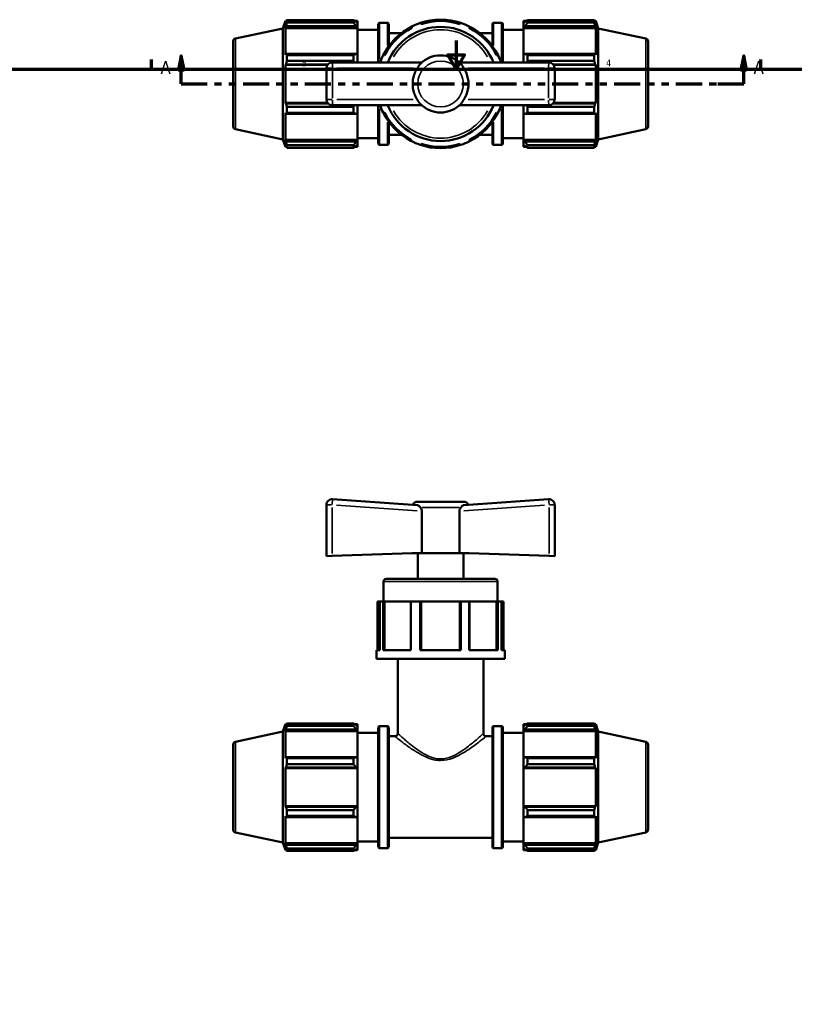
# Model space of a CAD drawing. Header units: inches. Extents: x 0.1 to 37.4, y -5.7 to 26.7.
# Tile 4 of 6: x 10.9 to 21.7, y 8 to 21.7. Entities that reach past the tile are written whole.
import ezdxf

# ---------------------------------------------------------------- set-up
doc = ezdxf.new("R2010")
doc.units = ezdxf.units.IN
doc.header["$MEASUREMENT"] = 0
doc.linetypes.add('DOUBLE_DASH_CHAIN', pattern=[1.2403, 0.6614, -0.0827, 0.1654, -0.0827, 0.1654, -0.0827])
for name, color, linetype, lineweight in [('Border (ANSI)', 7, 'Continuous', 70), ('Section Line (ANSI)', 7, 'DOUBLE_DASH_CHAIN', 70), ('Visible (ANSI)', 7, 'Continuous', 50), ('Visible Narrow (ANSI)', 7, 'Continuous', 35)]:
    doc.layers.add(name, color=color, linetype=linetype, lineweight=lineweight)
doc.styles.add('Label Text (ANSI)', font='tahoma.ttf')
doc.styles.add('Note Text (ANSI)', font='tahoma.ttf')

# ---------------------------------------------------------------- blocks, each defined once
blk = doc.blocks.new('Borders Default Border')
at = {"layer": 'Border (ANSI)'}
for p, q in [((12.75, 21), (12.75, 21.134)), ((21.25, 21), (21.25, 21.134))]:
    blk.add_line(p, q, dxfattribs=at)
at = {"layer": 'Border (ANSI)', "flags": 128}
for points in [[(17, 21.4), (17, 21), (16.885, 21.2), (17.115, 21.2), (17, 21)], [(0.5, 1), (0.5, 21), (33.5, 21), (33.5, 1), (0.5, 1)]]:
    blk.add_lwpolyline(points, dxfattribs=at)
at = {"layer": 'Border (ANSI)', "color": 5, "true_color": 0x0000ff, "char_height": 0.0945, "attachment_point": 7, "style": 'Note Text (ANSI)'}
for s, insert in [('5', (14.847, 21.038)), ('4', (19.092, 21.04))]:
    blk.add_mtext(s, dxfattribs=dict(at, insert=insert))
blk = doc.blocks.new('2dTransSection0')
at = {"layer": 'Section Line (ANSI)', "linetype": 'Continuous'}
for p, q in [((13.163, 21.188), (13.123, 20.991)), ((13.163, 20.991), (13.163, 21.188)), ((13.202, 20.991), (13.163, 21.188)), ((21.012, 21.188), (20.973, 20.991)), ((21.012, 20.991), (21.012, 21.188)), ((21.051, 20.991), (21.012, 21.188)), ((13.123, 20.991), (13.202, 20.991)), ((13.163, 20.794), (13.163, 20.991)), ((20.973, 20.991), (21.051, 20.991)), ((21.012, 20.794), (21.012, 20.991)), ((13.163, 20.794), (13.524, 20.794)), ((20.65, 20.794), (21.012, 20.794))]:
    blk.add_line(p, q, dxfattribs=at)
at = {"layer": 'Section Line (ANSI)', "linetype": 'DOUBLE_DASH_CHAIN', "ltscale": 0.548811}
blk.add_line((13.163, 20.794), (21.012, 20.794), dxfattribs=at)
at = {"layer": 'Section Line (ANSI)', "linetype": 'Continuous', "flags": 128}
for points in [[(13.202, 20.991), (13.163, 21.188), (13.123, 20.991), (13.202, 20.991)], [(21.051, 20.991), (21.012, 21.188), (20.973, 20.991), (21.051, 20.991)]]:
    blk.add_lwpolyline(points, dxfattribs=at)
at = {"layer": 'Section Line (ANSI)'}
for points in [[(13.202, 20.991), (13.163, 21.188), (13.123, 20.991), (13.202, 20.991)], [(21.051, 20.991), (21.012, 21.188), (20.973, 20.991), (21.051, 20.991)]]:
    blk.add_solid(points, dxfattribs=at)
at = {"layer": 'Section Line (ANSI)', "char_height": 0.18, "attachment_point": 7, "style": 'Label Text (ANSI)'}
for insert in [(12.873, 20.932), (21.149, 20.932)]:
    blk.add_mtext('A', dxfattribs=dict(at, insert=insert))

msp = doc.modelspace()

# ---------------------------------------------------------------- linework, layer by layer
at = {"layer": 'Visible (ANSI)'}
for p, q in [((13.92, 21.427), (14.582, 21.568)), ((14.582, 21.568), (14.616, 21.673)), ((14.582, 20.021), (14.582, 21.568)), ((14.616, 21.673), (14.616, 21.633)), ((14.616, 21.673), (14.632, 21.673)), ((14.625, 21.66), (14.616, 21.633)), ((14.616, 21.574), (14.625, 21.599)), ((15.624, 21.574), (14.616, 21.574)), ((14.616, 21.574), (14.616, 21.2)), ((14.625, 21.599), (15.605, 21.599)), ((14.637, 21.649), (14.637, 21.684)), ((14.637, 21.684), (15.567, 21.684)), ((15.567, 21.649), (14.637, 21.649)), ((15.567, 21.649), (15.567, 21.684)), ((15.584, 21.673), (15.624, 21.673)), ((15.624, 21.642), (15.605, 21.66)), ((15.605, 21.599), (15.624, 21.582)), ((15.624, 21.642), (15.624, 21.673)), ((15.624, 21.642), (15.624, 21.582)), ((15.624, 21.582), (15.624, 21.574)), ((15.624, 21.205), (15.624, 21.574)), ((15.913, 21.093), (15.913, 21.628)), ((15.93, 21.645), (16.041, 21.645)), ((16.058, 21.628), (16.058, 21.322)), ((16.379, 21.577), (16.382, 21.596)), ((16.379, 21.577), (16.381, 21.575)), ((16.498, 21.644), (16.513, 21.633)), ((16.513, 21.63), (16.513, 21.633)), ((17.051, 21.633), (17.066, 21.644)), ((17.051, 21.633), (17.051, 21.63)), ((17.182, 21.596), (17.185, 21.577)), ((17.183, 21.575), (17.185, 21.577)), ((17.506, 21.322), (17.506, 21.628)), ((17.522, 21.645), (17.634, 21.645)), ((17.65, 21.628), (17.65, 21.093)), ((17.94, 21.673), (17.94, 21.642)), ((17.94, 21.673), (17.98, 21.673)), ((17.959, 21.66), (17.94, 21.642)), ((17.94, 21.582), (17.94, 21.642)), ((17.94, 21.582), (17.959, 21.599)), ((17.94, 21.574), (17.94, 21.582)), ((17.94, 21.574), (17.94, 21.205)), ((17.94, 21.574), (18.948, 21.574)), ((17.959, 21.599), (18.939, 21.599)), ((17.997, 21.684), (17.997, 21.649)), ((17.997, 21.684), (18.926, 21.684)), ((18.926, 21.649), (17.997, 21.649)), ((18.926, 21.649), (18.926, 21.684)), ((18.932, 21.673), (18.948, 21.673)), ((18.948, 21.633), (18.939, 21.66)), ((18.939, 21.599), (18.948, 21.574)), ((18.948, 21.633), (18.948, 21.673)), ((18.982, 21.568), (18.948, 21.673)), ((18.948, 21.2), (18.948, 21.574)), ((18.982, 20.021), (18.982, 21.568)), ((19.644, 21.427), (18.982, 21.568)), ((15.624, 21.55), (15.913, 21.55)), ((16.058, 21.503), (16.235, 21.503)), ((17.329, 21.503), (17.506, 21.503)), ((17.65, 21.55), (17.94, 21.55)), ((13.887, 21.387), (13.887, 20.202)), ((19.677, 21.387), (19.677, 20.202)), ((14.625, 21.213), (14.616, 21.2)), ((15.605, 21.213), (14.625, 21.213)), ((14.637, 21.114), (14.637, 21.197)), ((14.637, 21.197), (15.567, 21.197)), ((15.567, 21.114), (15.567, 21.197)), ((15.624, 21.205), (15.605, 21.213)), ((15.624, 21.205), (15.624, 21.093)), ((15.981, 21.194), (15.999, 21.197)), ((16.001, 21.195), (15.999, 21.197)), ((17.565, 21.197), (17.563, 21.195)), ((17.565, 21.197), (17.583, 21.194)), ((17.959, 21.213), (17.94, 21.205)), ((17.94, 21.093), (17.94, 21.205)), ((18.939, 21.213), (17.959, 21.213)), ((17.997, 21.197), (17.997, 21.114)), ((17.997, 21.197), (18.926, 21.197)), ((18.926, 21.114), (18.926, 21.197)), ((18.948, 21.2), (18.939, 21.213)), ((14.616, 21.059), (14.625, 21.067)), ((15.204, 21.059), (14.616, 21.059)), ((14.616, 21.059), (14.616, 20.53)), ((14.625, 21.067), (15.21, 21.067)), ((15.567, 21.114), (14.637, 21.114)), ((15.19, 21.014), (15.19, 20.575)), ((16.519, 21.093), (15.269, 21.093)), ((18.295, 21.093), (17.045, 21.093)), ((18.926, 21.114), (17.997, 21.114)), ((18.353, 21.067), (18.939, 21.067)), ((18.36, 21.059), (18.948, 21.059)), ((18.374, 20.575), (18.374, 21.014)), ((18.939, 21.067), (18.948, 21.059)), ((18.948, 20.53), (18.948, 21.059)), ((14.625, 20.522), (14.616, 20.53)), ((15.204, 20.53), (14.616, 20.53)), ((15.21, 20.522), (14.625, 20.522)), ((14.637, 20.474), (15.567, 20.474)), ((14.637, 20.392), (14.637, 20.474)), ((15.269, 20.496), (16.519, 20.496)), ((15.567, 20.392), (15.567, 20.474)), ((15.624, 20.496), (15.624, 20.384)), ((15.913, 19.961), (15.913, 20.496)), ((17.045, 20.496), (18.295, 20.496)), ((17.65, 20.496), (17.65, 19.961)), ((17.94, 20.384), (17.94, 20.496)), ((17.997, 20.474), (17.997, 20.392)), ((17.997, 20.474), (18.926, 20.474)), ((18.939, 20.522), (18.353, 20.522)), ((18.36, 20.53), (18.948, 20.53)), ((18.926, 20.392), (18.926, 20.474)), ((18.948, 20.53), (18.939, 20.522)), ((14.616, 20.389), (14.616, 20.015)), ((14.616, 20.389), (14.625, 20.376)), ((14.625, 20.376), (15.605, 20.376)), ((15.567, 20.392), (14.637, 20.392)), ((15.605, 20.376), (15.624, 20.384)), ((15.624, 20.015), (15.624, 20.384)), ((15.999, 20.392), (15.981, 20.395)), ((15.999, 20.392), (16.001, 20.394)), ((17.563, 20.394), (17.565, 20.392)), ((17.583, 20.395), (17.565, 20.392)), ((17.94, 20.384), (17.959, 20.376)), ((17.94, 20.384), (17.94, 20.015)), ((17.959, 20.376), (18.939, 20.376)), ((18.926, 20.392), (17.997, 20.392)), ((18.939, 20.376), (18.948, 20.389)), ((18.948, 20.015), (18.948, 20.389)), ((16.058, 20.267), (16.058, 19.961)), ((17.506, 19.961), (17.506, 20.267)), ((13.92, 20.161), (14.582, 20.021)), ((16.058, 20.086), (16.235, 20.086)), ((17.329, 20.086), (17.506, 20.086)), ((19.644, 20.161), (18.982, 20.021)), ((14.582, 20.021), (14.616, 19.916)), ((14.625, 19.99), (14.616, 20.015)), ((15.624, 20.015), (14.616, 20.015)), ((14.616, 19.956), (14.625, 19.929)), ((14.616, 19.956), (14.616, 19.916)), ((14.616, 19.916), (14.632, 19.916)), ((15.605, 19.99), (14.625, 19.99)), ((14.637, 19.905), (14.637, 19.939)), ((14.637, 19.939), (15.567, 19.939)), ((15.567, 19.905), (15.567, 19.939)), ((15.584, 19.916), (15.624, 19.916)), ((15.624, 20.006), (15.605, 19.99)), ((15.605, 19.929), (15.624, 19.947)), ((15.624, 20.038), (15.913, 20.038)), ((15.624, 20.015), (15.624, 20.006)), ((15.624, 20.006), (15.624, 19.947)), ((15.624, 19.916), (15.624, 19.947)), ((15.93, 19.944), (16.041, 19.944)), ((16.37, 20.002), (16.367, 20.021)), ((16.37, 20.002), (16.368, 20)), ((16.513, 19.956), (16.498, 19.945)), ((16.513, 19.956), (16.513, 19.959)), ((17.051, 19.959), (17.051, 19.956)), ((17.066, 19.945), (17.051, 19.956)), ((17.185, 20.012), (17.182, 19.993)), ((17.185, 20.012), (17.183, 20.014)), ((17.522, 19.944), (17.634, 19.944)), ((17.65, 20.038), (17.94, 20.038)), ((17.94, 20.006), (17.94, 20.015)), ((17.94, 20.015), (18.948, 20.015)), ((17.94, 19.947), (17.94, 20.006)), ((17.959, 19.99), (17.94, 20.006)), ((17.94, 19.947), (17.959, 19.929)), ((17.94, 19.947), (17.94, 19.916)), ((17.94, 19.916), (17.98, 19.916)), ((18.939, 19.99), (17.959, 19.99)), ((17.997, 19.939), (17.997, 19.905)), ((17.997, 19.939), (18.926, 19.939)), ((18.926, 19.905), (18.926, 19.939)), ((18.932, 19.916), (18.948, 19.916)), ((18.948, 20.015), (18.939, 19.99)), ((18.939, 19.929), (18.948, 19.956)), ((18.982, 20.021), (18.948, 19.916)), ((18.948, 19.916), (18.948, 19.956)), ((15.567, 19.905), (14.637, 19.905)), ((18.926, 19.905), (17.997, 19.905)), ((16.458, 14.92), (15.274, 15.003)), ((18.29, 15.003), (17.106, 14.92)), ((15.19, 14.924), (15.19, 14.209)), ((16.463, 14.967), (17.101, 14.967)), ((16.519, 14.837), (16.519, 14.251)), ((17.045, 14.251), (17.045, 14.837)), ((18.374, 14.209), (18.374, 14.924)), ((15.269, 14.212), (15.19, 14.209)), ((16.384, 14.251), (15.269, 14.212)), ((16.519, 14.251), (16.384, 14.251)), ((16.463, 13.892), (16.463, 14.251)), ((17.045, 14.251), (16.519, 14.251)), ((17.045, 14.251), (17.18, 14.251)), ((17.1, 13.892), (17.1, 14.251)), ((17.18, 14.251), (18.295, 14.212)), ((18.374, 14.209), (18.295, 14.212)), ((16.026, 13.892), (17.538, 13.892)), ((15.986, 13.574), (15.986, 13.853)), ((17.578, 13.574), (17.578, 13.853)), ((15.933, 13.574), (15.904, 13.574)), ((15.904, 13.574), (15.904, 12.897)), ((15.981, 13.574), (15.933, 13.574)), ((15.933, 12.897), (15.933, 13.574)), ((15.999, 13.574), (15.981, 13.574)), ((15.981, 13.574), (15.981, 12.897)), ((15.999, 12.897), (15.999, 13.574)), ((15.999, 13.574), (16.001, 13.574)), ((16.367, 13.574), (16.001, 13.574)), ((16.001, 13.574), (16.001, 12.897)), ((16.368, 13.574), (16.367, 13.574)), ((16.367, 13.574), (16.367, 12.897)), ((16.498, 13.574), (16.368, 13.574)), ((16.368, 13.574), (16.368, 12.897)), ((16.498, 13.574), (16.498, 12.897)), ((16.513, 13.574), (16.498, 13.574)), ((16.513, 12.897), (16.513, 13.574)), ((17.051, 13.574), (16.513, 13.574)), ((17.066, 13.574), (17.051, 13.574)), ((17.051, 13.574), (17.051, 12.897)), ((17.182, 13.574), (17.066, 13.574)), ((17.066, 12.897), (17.066, 13.574)), ((17.182, 13.574), (17.182, 12.897)), ((17.185, 13.574), (17.182, 13.574)), ((17.185, 12.897), (17.185, 13.574)), ((17.563, 13.574), (17.185, 13.574)), ((17.563, 13.574), (17.565, 13.574)), ((17.563, 13.574), (17.563, 12.897)), ((17.583, 13.574), (17.565, 13.574)), ((17.565, 13.574), (17.565, 12.897)), ((17.631, 13.574), (17.583, 13.574)), ((17.583, 12.897), (17.583, 13.574)), ((17.631, 13.574), (17.631, 12.897)), ((17.659, 13.574), (17.631, 13.574)), ((17.659, 13.574), (17.659, 12.897)), ((15.886, 12.778), (15.886, 12.897)), ((15.933, 12.897), (15.886, 12.897)), ((17.677, 12.778), (15.886, 12.778)), ((16.368, 12.897), (15.981, 12.897)), ((16.185, 11.736), (16.185, 12.778)), ((17.066, 12.897), (16.498, 12.897)), ((17.583, 12.897), (17.182, 12.897)), ((17.379, 11.736), (17.379, 12.778)), ((17.677, 12.897), (17.631, 12.897)), ((17.677, 12.778), (17.677, 12.897)), ((14.582, 11.761), (14.616, 11.866)), ((14.616, 11.866), (14.616, 11.825)), ((14.616, 11.866), (14.632, 11.866)), ((14.625, 11.852), (14.616, 11.825)), ((14.637, 11.876), (15.567, 11.876)), ((14.637, 11.842), (14.637, 11.876)), ((15.567, 11.842), (14.637, 11.842)), ((15.567, 11.842), (15.567, 11.876)), ((15.584, 11.866), (15.624, 11.866)), ((15.624, 11.834), (15.605, 11.852)), ((15.624, 11.834), (15.624, 11.866)), ((15.624, 11.834), (15.624, 11.775)), ((15.913, 10.153), (15.913, 11.821)), ((15.93, 11.838), (16.041, 11.838)), ((16.058, 11.821), (16.058, 10.153)), ((17.506, 10.153), (17.506, 11.821)), ((17.522, 11.838), (17.634, 11.838)), ((17.65, 11.821), (17.65, 10.153)), ((17.94, 11.866), (17.94, 11.834)), ((17.94, 11.866), (17.98, 11.866)), ((17.959, 11.852), (17.94, 11.834)), ((17.94, 11.775), (17.94, 11.834)), ((17.997, 11.876), (17.997, 11.842)), ((17.997, 11.876), (18.926, 11.876)), ((18.926, 11.842), (17.997, 11.842)), ((18.926, 11.842), (18.926, 11.876)), ((18.932, 11.866), (18.948, 11.866)), ((18.948, 11.825), (18.939, 11.852)), ((18.948, 11.825), (18.948, 11.866)), ((18.982, 11.761), (18.948, 11.866)), ((13.92, 11.62), (14.582, 11.761)), ((14.582, 10.213), (14.582, 11.761)), ((14.616, 11.767), (14.625, 11.792)), ((14.616, 11.767), (14.616, 11.393)), ((15.624, 11.767), (14.616, 11.767)), ((14.625, 11.792), (15.605, 11.792)), ((15.605, 11.792), (15.624, 11.775)), ((15.624, 11.775), (15.624, 11.767)), ((15.624, 11.397), (15.624, 11.767)), ((15.624, 11.743), (15.913, 11.743)), ((16.058, 11.696), (16.145, 11.696)), ((17.419, 11.696), (17.506, 11.696)), ((17.65, 11.743), (17.94, 11.743)), ((17.94, 11.775), (17.959, 11.792)), ((17.94, 11.767), (17.94, 11.775)), ((17.94, 11.767), (17.94, 11.397)), ((17.94, 11.767), (18.948, 11.767)), ((17.959, 11.792), (18.939, 11.792)), ((18.939, 11.792), (18.948, 11.767)), ((18.948, 11.393), (18.948, 11.767)), ((18.982, 10.213), (18.982, 11.761)), ((19.644, 11.62), (18.982, 11.761)), ((13.887, 11.579), (13.887, 10.395)), ((19.677, 11.579), (19.677, 10.395)), ((14.625, 11.406), (14.616, 11.393)), ((15.605, 11.406), (14.625, 11.406)), ((15.624, 11.397), (15.605, 11.406)), ((15.624, 11.397), (15.624, 11.254)), ((17.959, 11.406), (17.94, 11.397)), ((17.94, 11.254), (17.94, 11.397)), ((18.939, 11.406), (17.959, 11.406)), ((18.948, 11.393), (18.939, 11.406)), ((14.616, 11.251), (14.625, 11.26)), ((14.625, 11.26), (15.605, 11.26)), ((14.637, 11.307), (14.637, 11.39)), ((14.637, 11.39), (15.567, 11.39)), ((15.567, 11.307), (14.637, 11.307)), ((15.567, 11.307), (15.567, 11.39)), ((15.605, 11.26), (15.624, 11.254)), ((17.94, 11.254), (17.959, 11.26)), ((17.959, 11.26), (18.939, 11.26)), ((17.997, 11.39), (17.997, 11.307)), ((17.997, 11.39), (18.926, 11.39)), ((18.926, 11.307), (17.997, 11.307)), ((18.926, 11.307), (18.926, 11.39)), ((18.939, 11.26), (18.948, 11.251)), ((15.624, 11.251), (14.616, 11.251)), ((14.616, 11.251), (14.616, 10.723)), ((15.624, 11.254), (15.624, 11.251)), ((15.624, 10.723), (15.624, 11.251)), ((17.94, 11.251), (17.94, 11.254)), ((17.94, 11.251), (17.94, 10.723)), ((17.94, 11.251), (18.948, 11.251)), ((18.948, 10.723), (18.948, 11.251)), ((14.625, 10.714), (14.616, 10.723)), ((15.624, 10.723), (14.616, 10.723)), ((15.605, 10.714), (14.625, 10.714)), ((15.624, 10.72), (15.605, 10.714)), ((15.624, 10.723), (15.624, 10.72)), ((15.624, 10.72), (15.624, 10.577)), ((17.94, 10.72), (17.94, 10.723)), ((17.94, 10.723), (18.948, 10.723)), ((17.959, 10.714), (17.94, 10.72)), ((17.94, 10.577), (17.94, 10.72)), ((18.939, 10.714), (17.959, 10.714)), ((18.948, 10.723), (18.939, 10.714)), ((14.616, 10.581), (14.625, 10.568)), ((14.616, 10.581), (14.616, 10.208)), ((14.637, 10.585), (14.637, 10.667)), ((14.637, 10.667), (15.567, 10.667)), ((15.567, 10.585), (14.637, 10.585)), ((15.567, 10.585), (15.567, 10.667)), ((15.605, 10.568), (15.624, 10.577)), ((15.624, 10.208), (15.624, 10.577)), ((17.94, 10.577), (17.959, 10.568)), ((17.94, 10.577), (17.94, 10.208)), ((17.997, 10.667), (17.997, 10.585)), ((17.997, 10.667), (18.926, 10.667)), ((18.926, 10.585), (17.997, 10.585)), ((18.926, 10.585), (18.926, 10.667)), ((18.939, 10.568), (18.948, 10.581)), ((18.948, 10.208), (18.948, 10.581)), ((14.625, 10.568), (15.605, 10.568)), ((17.959, 10.568), (18.939, 10.568)), ((13.92, 10.354), (14.582, 10.213)), ((19.644, 10.354), (18.982, 10.213)), ((14.582, 10.213), (14.616, 10.108)), ((14.625, 10.182), (14.616, 10.208)), ((15.624, 10.208), (14.616, 10.208)), ((15.605, 10.182), (14.625, 10.182)), ((15.624, 10.199), (15.605, 10.182)), ((15.624, 10.231), (15.913, 10.231)), ((15.624, 10.208), (15.624, 10.199)), ((15.624, 10.199), (15.624, 10.14)), ((16.058, 10.278), (17.506, 10.278)), ((17.65, 10.231), (17.94, 10.231)), ((17.94, 10.199), (17.94, 10.208)), ((17.94, 10.208), (18.948, 10.208)), ((17.94, 10.14), (17.94, 10.199)), ((17.959, 10.182), (17.94, 10.199)), ((18.939, 10.182), (17.959, 10.182)), ((18.948, 10.208), (18.939, 10.182)), ((18.982, 10.213), (18.948, 10.108)), ((14.616, 10.149), (14.625, 10.122)), ((14.616, 10.149), (14.616, 10.108)), ((14.616, 10.108), (14.632, 10.108)), ((14.637, 10.098), (14.637, 10.132)), ((14.637, 10.132), (15.567, 10.132)), ((15.567, 10.098), (14.637, 10.098)), ((15.567, 10.098), (15.567, 10.132)), ((15.584, 10.108), (15.624, 10.108)), ((15.605, 10.122), (15.624, 10.14)), ((15.624, 10.108), (15.624, 10.14)), ((15.93, 10.137), (16.041, 10.137)), ((17.522, 10.137), (17.634, 10.137)), ((17.94, 10.14), (17.959, 10.122)), ((17.94, 10.14), (17.94, 10.108)), ((17.94, 10.108), (17.98, 10.108)), ((17.997, 10.132), (17.997, 10.098)), ((17.997, 10.132), (18.926, 10.132)), ((18.926, 10.098), (17.997, 10.098)), ((18.926, 10.098), (18.926, 10.132)), ((18.932, 10.108), (18.948, 10.108)), ((18.939, 10.122), (18.948, 10.149)), ((18.948, 10.108), (18.948, 10.149))]:
    msp.add_line(p, q, dxfattribs=at)
for centre, radius, start, end in [((15.93, 21.628), 0.0167, 90, 180), ((16.782, 20.794), 0.895, 116.5238, 153.4762), ((16.782, 20.794), 0.878, 117.1743, 152.8257), ((16.041, 21.628), 0.0167, 0, 90), ((16.782, 20.794), 0.796, 22.0243, 157.9757), ((16.782, 20.794), 0.896, 108.4762, 116.5238), ((16.782, 20.794), 0.896, 71.5238, 108.4762), ((16.782, 20.794), 0.878, 72.1743, 107.8257), ((16.782, 20.794), 0.896, 63.4762, 71.5238), ((16.782, 20.794), 0.896, 26.5238, 63.4762), ((16.782, 20.794), 0.878, 27.1743, 62.8257), ((17.522, 21.628), 0.0167, 90, 180), ((17.634, 21.628), 0.0167, 0, 90), ((13.929, 21.387), 0.0417, 102, 180), ((19.635, 21.387), 0.0417, 0, 78), ((16.782, 20.794), 0.896, 153.4762, 160.5288), ((16.782, 20.794), 0.398, 44.8353, 135.1647), ((16.782, 20.794), 0.896, 19.4712, 26.5238), ((15.269, 21.014), 0.0787, 90, 180), ((18.295, 21.014), 0.0787, 0, 90), ((15.269, 20.575), 0.0787, 180, 270), ((16.782, 20.794), 0.896, 199.4712, 206.5238), ((16.782, 20.794), 0.796, 202.0243, 337.9757), ((16.782, 20.794), 0.398, 224.8353, 315.1647), ((16.782, 20.794), 0.896, 333.4762, 340.5288), ((18.295, 20.575), 0.0787, 270, 0), ((16.782, 20.794), 0.895, 206.5238, 242.4576), ((16.782, 20.794), 0.878, 207.1743, 241.7863), ((16.782, 20.794), 0.896, 296.5238, 333.4762), ((16.782, 20.794), 0.878, 297.1743, 332.8257), ((13.929, 20.202), 0.0417, 180, 258), ((19.635, 20.202), 0.0417, 282, 0), ((15.93, 19.961), 0.0167, 180, 270), ((16.041, 19.961), 0.0167, 270, 0), ((16.782, 20.794), 0.895, 242.4576, 251.5238), ((16.782, 20.794), 0.896, 251.5238, 288.4762), ((16.782, 20.794), 0.878, 252.1743, 287.8257), ((16.782, 20.794), 0.896, 288.4762, 296.5238), ((17.522, 19.961), 0.0167, 180, 270), ((17.634, 19.961), 0.0167, 270, 0), ((15.269, 14.924), 0.0787, 86, 180), ((18.295, 14.924), 0.0787, 0, 94), ((16.463, 14.888), 0.0787, 90, 152.5296), ((17.101, 14.888), 0.0787, 27.4704, 90), ((16.026, 13.853), 0.0398, 90, 180), ((17.538, 13.853), 0.0398, 0, 90), ((15.93, 11.821), 0.0167, 90, 180), ((16.041, 11.821), 0.0167, 0, 90), ((17.522, 11.821), 0.0167, 90, 180), ((17.634, 11.821), 0.0167, 0, 90), ((16.145, 11.736), 0.0398, 270, 0), ((17.419, 11.736), 0.0398, 180, 270), ((13.929, 11.579), 0.0417, 102, 180), ((19.635, 11.579), 0.0417, 0, 78), ((13.929, 10.395), 0.0417, 180, 258), ((19.635, 10.395), 0.0417, 282, 0), ((15.93, 10.153), 0.0167, 180, 270), ((16.041, 10.153), 0.0167, 270, 0), ((17.522, 10.153), 0.0167, 180, 270), ((17.634, 10.153), 0.0167, 270, 0)]:
    msp.add_arc(centre, radius, start, end, dxfattribs=at)
for points, weights in [([(14.625, 21.66), (14.631, 21.671), (14.637, 21.684)], [1.00362809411, 1.00222155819, 1]), ([(14.637, 21.649), (14.631, 21.624), (14.625, 21.599)], [1, 1.00222155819, 1.00362809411]), ([(15.605, 21.66), (15.587, 21.671), (15.567, 21.684)], [1.00649159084, 1.01243469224, 1.01758152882]), ([(15.567, 21.649), (15.587, 21.624), (15.605, 21.599)], [1.01758152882, 1.01243469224, 1.00649159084]), ([(17.997, 21.684), (17.977, 21.671), (17.959, 21.66)], [1.01758152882, 1.01243469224, 1.00649159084]), ([(17.959, 21.599), (17.977, 21.624), (17.997, 21.649)], [1.00649159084, 1.01243469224, 1.01758152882]), ([(18.926, 21.684), (18.933, 21.671), (18.939, 21.66)], [1, 1.00222155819, 1.00362809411]), ([(18.939, 21.599), (18.933, 21.624), (18.926, 21.649)], [1.00362809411, 1.00222155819, 1]), ([(14.625, 21.213), (14.631, 21.205), (14.637, 21.197)], [1.00362809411, 1.00222155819, 1]), ([(15.605, 21.213), (15.587, 21.205), (15.567, 21.197)], [1.00649159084, 1.01243469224, 1.01758152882]), ([(17.997, 21.197), (17.977, 21.205), (17.959, 21.213)], [1.01758152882, 1.01243469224, 1.00649159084]), ([(18.926, 21.197), (18.933, 21.205), (18.939, 21.213)], [1, 1.00222155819, 1.00362809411]), ([(14.637, 21.114), (14.631, 21.09), (14.625, 21.067)], [1, 1.00222155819, 1.00362809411]), ([(15.567, 21.114), (15.576, 21.104), (15.585, 21.093)], [1.01758152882, 1.0152571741, 1.01277042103]), ([(17.979, 21.093), (17.988, 21.104), (17.997, 21.114)], [1.01277042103, 1.0152571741, 1.01758152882]), ([(18.939, 21.067), (18.933, 21.09), (18.926, 21.114)], [1.00362809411, 1.00222155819, 1]), ([(14.625, 20.522), (14.631, 20.499), (14.637, 20.474)], [1.00362809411, 1.00222155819, 1]), ([(15.585, 20.496), (15.576, 20.485), (15.567, 20.474)], [1.01277042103, 1.0152571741, 1.01758152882]), ([(17.997, 20.474), (17.988, 20.485), (17.979, 20.496)], [1.01758152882, 1.0152571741, 1.01277042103]), ([(18.926, 20.474), (18.933, 20.499), (18.939, 20.522)], [1, 1.00222155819, 1.00362809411]), ([(14.637, 20.392), (14.631, 20.384), (14.625, 20.376)], [1, 1.00222155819, 1.00362809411]), ([(15.567, 20.392), (15.587, 20.384), (15.605, 20.376)], [1.01758152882, 1.01243469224, 1.00649159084]), ([(17.959, 20.376), (17.977, 20.384), (17.997, 20.392)], [1.00649159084, 1.01243469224, 1.01758152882]), ([(18.939, 20.376), (18.933, 20.384), (18.926, 20.392)], [1.00362809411, 1.00222155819, 1]), ([(14.625, 19.99), (14.631, 19.965), (14.637, 19.939)], [1.00362809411, 1.00222155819, 1]), ([(14.637, 19.905), (14.631, 19.917), (14.625, 19.929)], [1, 1.00222155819, 1.00362809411]), ([(15.605, 19.99), (15.587, 19.965), (15.567, 19.939)], [1.00649159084, 1.01243469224, 1.01758152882]), ([(15.567, 19.905), (15.587, 19.917), (15.605, 19.929)], [1.01758152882, 1.01243469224, 1.00649159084]), ([(17.997, 19.939), (17.977, 19.965), (17.959, 19.99)], [1.01758152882, 1.01243469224, 1.00649159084]), ([(17.959, 19.929), (17.977, 19.917), (17.997, 19.905)], [1.00649159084, 1.01243469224, 1.01758152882]), ([(18.926, 19.939), (18.933, 19.965), (18.939, 19.99)], [1, 1.00222155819, 1.00362809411]), ([(18.939, 19.929), (18.933, 19.917), (18.926, 19.905)], [1.00362809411, 1.00222155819, 1]), ([(14.625, 11.852), (14.631, 11.864), (14.637, 11.876)], [1.00362809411, 1.00222155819, 1]), ([(14.637, 11.842), (14.631, 11.816), (14.625, 11.792)], [1, 1.00222155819, 1.00362809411]), ([(15.605, 11.852), (15.587, 11.864), (15.567, 11.876)], [1.00649159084, 1.01243469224, 1.01758152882]), ([(15.567, 11.842), (15.587, 11.816), (15.605, 11.792)], [1.01758152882, 1.01243469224, 1.00649159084]), ([(17.997, 11.876), (17.977, 11.864), (17.959, 11.852)], [1.01758152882, 1.01243469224, 1.00649159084]), ([(17.959, 11.792), (17.977, 11.816), (17.997, 11.842)], [1.00649159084, 1.01243469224, 1.01758152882]), ([(18.926, 11.876), (18.933, 11.864), (18.939, 11.852)], [1, 1.00222155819, 1.00362809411]), ([(18.939, 11.792), (18.933, 11.816), (18.926, 11.842)], [1.00362809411, 1.00222155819, 1]), ([(14.625, 11.406), (14.631, 11.398), (14.637, 11.39)], [1.00362809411, 1.00222155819, 1]), ([(15.605, 11.406), (15.587, 11.398), (15.567, 11.39)], [1.00649159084, 1.01243469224, 1.01758152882]), ([(17.997, 11.39), (17.977, 11.398), (17.959, 11.406)], [1.01758152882, 1.01243469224, 1.00649159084]), ([(18.926, 11.39), (18.933, 11.398), (18.939, 11.406)], [1, 1.00222155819, 1.00362809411]), ([(14.637, 11.307), (14.631, 11.283), (14.625, 11.26)], [1, 1.00222155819, 1.00362809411]), ([(15.567, 11.307), (15.587, 11.283), (15.605, 11.26)], [1.01758152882, 1.01243469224, 1.00649159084]), ([(17.959, 11.26), (17.977, 11.283), (17.997, 11.307)], [1.00649159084, 1.01243469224, 1.01758152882]), ([(18.939, 11.26), (18.933, 11.283), (18.926, 11.307)], [1.00362809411, 1.00222155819, 1]), ([(14.625, 10.714), (14.631, 10.691), (14.637, 10.667)], [1.00362809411, 1.00222155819, 1]), ([(15.605, 10.714), (15.587, 10.691), (15.567, 10.667)], [1.00649159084, 1.01243469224, 1.01758152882]), ([(17.997, 10.667), (17.977, 10.691), (17.959, 10.714)], [1.01758152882, 1.01243469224, 1.00649159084]), ([(18.926, 10.667), (18.933, 10.691), (18.939, 10.714)], [1, 1.00222155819, 1.00362809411]), ([(14.637, 10.585), (14.631, 10.576), (14.625, 10.568)], [1, 1.00222155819, 1.00362809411]), ([(15.567, 10.585), (15.587, 10.576), (15.605, 10.568)], [1.01758152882, 1.01243469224, 1.00649159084]), ([(17.959, 10.568), (17.977, 10.576), (17.997, 10.585)], [1.00649159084, 1.01243469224, 1.01758152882]), ([(18.939, 10.568), (18.933, 10.576), (18.926, 10.585)], [1.00362809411, 1.00222155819, 1]), ([(14.625, 10.182), (14.631, 10.158), (14.637, 10.132)], [1.00362809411, 1.00222155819, 1]), ([(15.605, 10.182), (15.587, 10.158), (15.567, 10.132)], [1.00649159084, 1.01243469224, 1.01758152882]), ([(17.997, 10.132), (17.977, 10.158), (17.959, 10.182)], [1.01758152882, 1.01243469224, 1.00649159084]), ([(18.926, 10.132), (18.933, 10.158), (18.939, 10.182)], [1, 1.00222155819, 1.00362809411]), ([(14.637, 10.098), (14.631, 10.11), (14.625, 10.122)], [1, 1.00222155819, 1.00362809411]), ([(15.567, 10.098), (15.587, 10.11), (15.605, 10.122)], [1.01758152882, 1.01243469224, 1.00649159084]), ([(17.959, 10.122), (17.977, 10.11), (17.997, 10.098)], [1.00649159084, 1.01243469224, 1.01758152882]), ([(18.939, 10.122), (18.933, 10.11), (18.926, 10.098)], [1.00362809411, 1.00222155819, 1])]:
    msp.add_rational_spline(points, weights, degree=2, dxfattribs=at)
for points, knots in [([(16.458, 21.014), (16.458, 21.014), (16.457, 21.013), (16.443, 20.99), (16.431, 20.967), (16.413, 20.922), (16.405, 20.897), (16.395, 20.845), (16.393, 20.819), (16.393, 20.77), (16.395, 20.744), (16.405, 20.692), (16.413, 20.667), (16.431, 20.622), (16.443, 20.598), (16.457, 20.576), (16.458, 20.575), (16.458, 20.575)], [2.418556, 2.418556, 2.418556, 2.418556, 2.423121, 2.423121, 2.607465, 2.607465, 2.791342, 2.791342, 2.975219, 2.975219, 3.159096, 3.159096, 3.342973, 3.342973, 3.527317, 3.527317, 3.531883, 3.531883, 3.531883, 3.531883]), ([(16.5, 21.075), (16.499, 21.075), (16.499, 21.074), (16.491, 21.066), (16.484, 21.056), (16.473, 21.038), (16.469, 21.031), (16.462, 21.021), (16.46, 21.017), (16.458, 21.014)], [-3.3592359, -3.3592359, -3.3592359, -3.3592359, -3.3468135, -3.3468135, -3.1165631, -3.1165631, -2.989246, -2.989246, -2.9280648, -2.9280648, -2.9280648, -2.9280648]), ([(17.064, 21.075), (17.071, 21.069), (17.076, 21.06), (17.087, 21.044), (17.092, 21.036), (17.099, 21.025), (17.101, 21.022), (17.104, 21.017), (17.105, 21.015), (17.106, 21.014)], [1.9745158, 1.9745158, 1.9745158, 1.9745158, 2.2704126, 2.2704126, 2.4895444, 2.4895444, 2.5866607, 2.5866607, 2.6227691, 2.6227691, 2.6227691, 2.6227691]), ([(17.106, 21.014), (17.106, 21.014), (17.106, 21.013), (17.121, 20.99), (17.133, 20.967), (17.151, 20.922), (17.159, 20.897), (17.169, 20.845), (17.171, 20.819), (17.171, 20.77), (17.169, 20.744), (17.159, 20.692), (17.151, 20.667), (17.133, 20.622), (17.121, 20.598), (17.106, 20.576), (17.106, 20.575), (17.106, 20.575)], [2.418556, 2.418556, 2.418556, 2.418556, 2.423121, 2.423121, 2.607465, 2.607465, 2.791342, 2.791342, 2.975219, 2.975219, 3.159096, 3.159096, 3.342973, 3.342973, 3.527317, 3.527317, 3.531883, 3.531883, 3.531883, 3.531883]), ([(16.458, 20.575), (16.459, 20.574), (16.459, 20.573), (16.464, 20.566), (16.467, 20.56), (16.477, 20.545), (16.482, 20.537), (16.491, 20.524), (16.495, 20.518), (16.5, 20.514)], [-2.1402929, -2.1402929, -2.1402929, -2.1402929, -2.1244606, -2.1244606, -2.0196981, -2.0196981, -1.8616848, -1.8616848, -1.7340271, -1.7340271, -1.7340271, -1.7340271]), ([(17.106, 20.575), (17.105, 20.574), (17.104, 20.573), (17.101, 20.568), (17.099, 20.565), (17.093, 20.555), (17.089, 20.548), (17.08, 20.533), (17.074, 20.526), (17.067, 20.517), (17.066, 20.515), (17.064, 20.514)], [2.5850348, 2.5850348, 2.5850348, 2.5850348, 2.6018016, 2.6018016, 2.653765, 2.653765, 2.7574256, 2.7574256, 2.905664, 2.905664, 2.9458614, 2.9458614, 2.9458614, 2.9458614]), ([(16.458, 14.92), (16.459, 14.92), (16.459, 14.92), (16.464, 14.919), (16.467, 14.918), (16.477, 14.914), (16.482, 14.909), (16.491, 14.899), (16.495, 14.894), (16.5, 14.888)], [-2.1402929, -2.1402929, -2.1402929, -2.1402929, -2.1244606, -2.1244606, -2.0196981, -2.0196981, -1.8616848, -1.8616848, -1.7340271, -1.7340271, -1.7340271, -1.7340271]), ([(16.5, 14.888), (16.504, 14.883), (16.508, 14.876), (16.514, 14.864), (16.515, 14.859), (16.518, 14.848), (16.519, 14.843), (16.519, 14.837)], [0.5303908, 0.5303908, 0.5303908, 0.5303908, 0.591675, 0.591675, 0.6341017, 0.6341017, 0.6765284, 0.6765284, 0.6765284, 0.6765284]), ([(17.045, 14.837), (17.045, 14.843), (17.046, 14.848), (17.048, 14.859), (17.05, 14.864), (17.056, 14.876), (17.06, 14.883), (17.064, 14.888)], [0, 0, 0, 0, 0.0424267, 0.0424267, 0.0848534, 0.0848534, 0.1461375, 0.1461375, 0.1461375, 0.1461375]), ([(17.106, 14.92), (17.105, 14.92), (17.104, 14.92), (17.101, 14.92), (17.099, 14.919), (17.093, 14.917), (17.089, 14.915), (17.08, 14.907), (17.074, 14.901), (17.067, 14.892), (17.066, 14.89), (17.064, 14.888)], [2.5850348, 2.5850348, 2.5850348, 2.5850348, 2.6018016, 2.6018016, 2.653765, 2.653765, 2.7574256, 2.7574256, 2.905664, 2.905664, 2.9458614, 2.9458614, 2.9458614, 2.9458614])]:
    msp.add_open_spline(points, degree=3, knots=knots, dxfattribs=at)
at = {"layer": 'Visible Narrow (ANSI)'}
for p, q in [((15.93, 21.643), (15.93, 21.141)), ((16.041, 21.33), (16.041, 21.644)), ((17.522, 21.644), (17.522, 21.33)), ((17.634, 21.141), (17.634, 21.643)), ((13.92, 20.169), (13.92, 21.42)), ((19.644, 20.169), (19.644, 21.42)), ((15.268, 21.014), (15.19, 21.014)), ((15.333, 21.014), (16.399, 21.014)), ((17.165, 21.014), (18.23, 21.014)), ((18.374, 21.014), (18.296, 21.014)), ((15.274, 20.597), (15.274, 20.992)), ((18.29, 20.992), (18.29, 20.597)), ((15.19, 20.575), (15.268, 20.575)), ((16.399, 20.575), (15.333, 20.575)), ((18.23, 20.575), (17.165, 20.575)), ((18.296, 20.575), (18.374, 20.575)), ((15.93, 20.448), (15.93, 19.945)), ((17.634, 19.945), (17.634, 20.448)), ((16.041, 19.945), (16.041, 20.259)), ((17.522, 20.259), (17.522, 19.945)), ((15.274, 15.003), (15.269, 14.931)), ((18.295, 14.931), (18.29, 15.003)), ((15.262, 14.924), (15.19, 14.924)), ((15.269, 14.247), (15.269, 14.889)), ((15.331, 14.92), (16.456, 14.841)), ((17.041, 14.888), (16.523, 14.888)), ((17.108, 14.841), (18.233, 14.92)), ((18.295, 14.889), (18.295, 14.247)), ((18.374, 14.924), (18.301, 14.924)), ((17.568, 13.853), (15.996, 13.853)), ((15.93, 11.827), (15.93, 10.147)), ((16.041, 10.147), (16.041, 11.827)), ((17.522, 11.827), (17.522, 10.147)), ((17.634, 10.147), (17.634, 11.827)), ((13.92, 10.362), (13.92, 11.612)), ((19.644, 10.362), (19.644, 11.612)), ((16.782, 11.361), (16.782, 11.379))]:
    msp.add_line(p, q, dxfattribs=at)
msp.add_circle((16.782, 20.794), 0.319, dxfattribs=at)
for start, end in [(29.9246, 150.0754), (209.9246, 330.0754)]:
    msp.add_arc((16.782, 20.794), 0.756, start, end, dxfattribs=at)
for centre, major_axis, start_param, end_param in [((15.269, 21.014), (0, 0.0787), 4.790929, 6.204645), ((18.295, 21.014), (0, 0.0787), 0.07854, 1.492257), ((15.269, 20.575), (0, -0.0787), 0.07854, 1.492257), ((18.295, 20.575), (0, -0.0787), 4.790929, 6.204645)]:
    msp.add_ellipse(centre, major_axis=major_axis, ratio=0.069756, start_param=start_param, end_param=end_param, dxfattribs=at)
for points, knots in [([(16.145, 11.696), (16.145, 11.696), (16.149, 11.692), (16.172, 11.675), (16.197, 11.654), (16.263, 11.603), (16.304, 11.572), (16.381, 11.518), (16.414, 11.497), (16.485, 11.453), (16.524, 11.431), (16.604, 11.395), (16.645, 11.38), (16.718, 11.363), (16.75, 11.36), (16.782, 11.36)], [-2.482948, -2.482948, -2.482948, -2.482948, -2.189132, -2.189132, -1.692279, -1.692279, -1.191774, -1.191774, -0.86763, -0.86763, -0.52931, -0.52931, -0.221368, -0.221368, 0, 0, 0, 0]), ([(16.782, 11.381), (16.752, 11.381), (16.722, 11.385), (16.653, 11.402), (16.615, 11.418), (16.54, 11.456), (16.504, 11.479), (16.437, 11.525), (16.406, 11.548), (16.334, 11.605), (16.296, 11.638), (16.233, 11.692), (16.21, 11.713), (16.189, 11.732), (16.185, 11.736), (16.185, 11.736)], [0, 0, 0, 0, 0.221368, 0.221368, 0.52931, 0.52931, 0.86763, 0.86763, 1.191774, 1.191774, 1.692279, 1.692279, 2.189132, 2.189132, 2.482948, 2.482948, 2.482948, 2.482948]), ([(17.379, 11.736), (17.379, 11.736), (17.375, 11.732), (17.353, 11.713), (17.329, 11.69), (17.257, 11.628), (17.208, 11.587), (17.121, 11.521), (17.088, 11.498), (17.018, 11.453), (16.981, 11.432), (16.891, 11.395), (16.837, 11.381), (16.782, 11.381)], [7.448886, 7.448886, 7.448886, 7.448886, 7.743541, 7.743541, 8.256934, 8.256934, 8.867969, 8.867969, 9.196506, 9.196506, 9.525043, 9.525043, 9.931851, 9.931851, 9.931851, 9.931851]), ([(16.782, 11.36), (16.841, 11.36), (16.898, 11.373), (16.994, 11.409), (17.034, 11.429), (17.108, 11.47), (17.143, 11.492), (17.236, 11.555), (17.289, 11.594), (17.365, 11.653), (17.392, 11.674), (17.414, 11.692), (17.419, 11.696), (17.419, 11.696)], [-9.931851, -9.931851, -9.931851, -9.931851, -9.525043, -9.525043, -9.196506, -9.196506, -8.867969, -8.867969, -8.256934, -8.256934, -7.743541, -7.743541, -7.448886, -7.448886, -7.448886, -7.448886])]:
    msp.add_open_spline(points, degree=3, knots=knots, dxfattribs=at)

# ---------------------------------------------------------------- block references
msp.add_blockref('Borders Default Border', (0, 0))
at = {"layer": 'Section Line (ANSI)'}
msp.add_blockref('2dTransSection0', (0, 0), dxfattribs=at)

doc.saveas('drawing.dxf')
